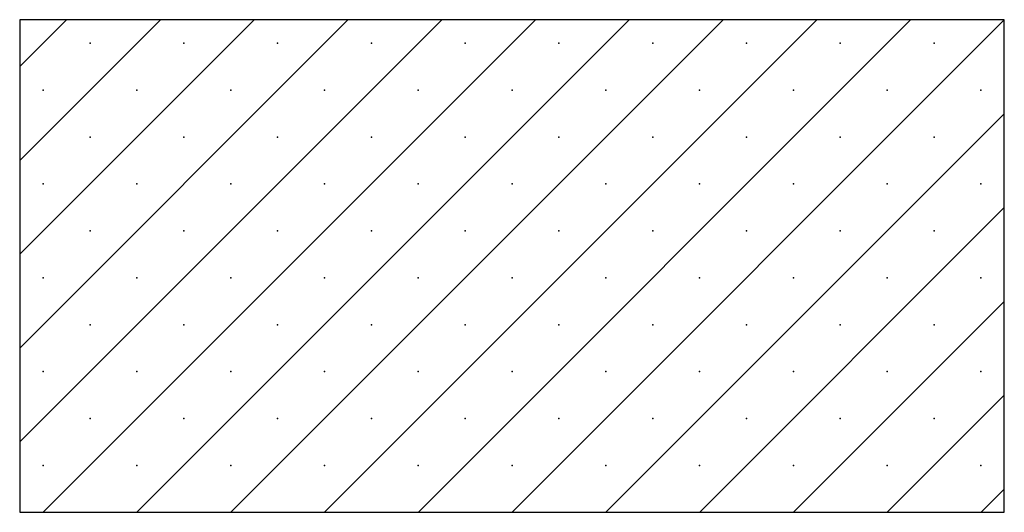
# Model space of a CAD drawing. Header units: metres. Extents: x -3.7 to 58.3, y 280.7 to 309.4.
# Tile 4 of 10: x 46.7 to 48.3, y 292.3 to 293.1. Entities that reach past the tile are written whole.
import ezdxf

# ---------------------------------------------------------------- set-up
doc = ezdxf.new("R2010")
doc.units = ezdxf.units.M
doc.linetypes.add('SOLID', pattern=[0])

msp = doc.modelspace()

# ---------------------------------------------------------------- linework, layer by layer
at = {"color": 7, "linetype": 'SOLID'}
for points in [[(46.7437, 292.9912), (46.8199, 293.0674)], [(46.7437, 292.8388), (46.9723, 293.0674)], [(46.7437, 292.6864), (47.1247, 293.0674)], [(46.7437, 292.534), (47.2771, 293.0674)], [(46.7437, 292.3816), (47.4295, 293.0674)], [(46.7437, 292.9912), (46.8199, 293.0674)], [(46.7437, 292.8388), (46.9723, 293.0674)], [(46.7437, 292.6864), (47.1247, 293.0674)], [(46.7437, 292.534), (47.2771, 293.0674)], [(46.7437, 292.3816), (47.4295, 293.0674)], [(46.7437, 292.2674), (48.3437, 292.2674), (48.3437, 293.0674), (46.7437, 293.0674), (46.7437, 292.2674)], [(46.7819, 292.2674), (47.5819, 293.0674)], [(46.7819, 292.2674), (47.5819, 293.0674)], [(46.9343, 292.2674), (47.7343, 293.0674)], [(46.9343, 292.2674), (47.7343, 293.0674)], [(47.0867, 292.2674), (47.8867, 293.0674)], [(47.0867, 292.2674), (47.8867, 293.0674)], [(47.2391, 292.2674), (48.0391, 293.0674)], [(47.2391, 292.2674), (48.0391, 293.0674)], [(47.3915, 292.2674), (48.1915, 293.0674)], [(47.3915, 292.2674), (48.1915, 293.0674)], [(47.5439, 292.2674), (48.3437, 293.0672)], [(47.5439, 292.2674), (48.3437, 293.0672)], [(47.6963, 292.2674), (48.3437, 292.9148)], [(47.6963, 292.2674), (48.3437, 292.9148)], [(47.8487, 292.2674), (48.3437, 292.7624)], [(47.8487, 292.2674), (48.3437, 292.7624)], [(48.0011, 292.2674), (48.3437, 292.61)], [(48.0011, 292.2674), (48.3437, 292.61)], [(48.1535, 292.2674), (48.3437, 292.4576)], [(48.1535, 292.2674), (48.3437, 292.4576)], [(48.3059, 292.2674), (48.3437, 292.3052)], [(48.3059, 292.2674), (48.3437, 292.3052)]]:
    msp.add_lwpolyline(points, dxfattribs=at)
at = {"color": 7}
for p in [(46.858, 293.0293), (47.0104, 293.0293), (47.1628, 293.0293), (47.3152, 293.0293), (47.4676, 293.0293), (47.62, 293.0293), (47.7724, 293.0293), (47.9248, 293.0293), (48.0772, 293.0293), (48.2296, 293.0293), (46.7818, 292.9531), (46.9342, 292.9531), (47.0866, 292.9531), (47.239, 292.9531), (47.3914, 292.9531), (47.5438, 292.9531), (47.6962, 292.9531), (47.8486, 292.9531), (48.001, 292.9531), (48.1534, 292.9531), (48.3058, 292.9531), (46.858, 292.8769), (47.0104, 292.8769), (47.1628, 292.8769), (47.3152, 292.8769), (47.4676, 292.8769), (47.62, 292.8769), (47.7724, 292.8769), (47.9248, 292.8769), (48.0772, 292.8769), (48.2296, 292.8769), (46.7818, 292.8007), (46.9342, 292.8007), (47.0866, 292.8007), (47.239, 292.8007), (47.3914, 292.8007), (47.5438, 292.8007), (47.6962, 292.8007), (47.8486, 292.8007), (48.001, 292.8007), (48.1534, 292.8007), (48.3058, 292.8007), (46.858, 292.7245), (47.0104, 292.7245), (47.1628, 292.7245), (47.3152, 292.7245), (47.4676, 292.7245), (47.62, 292.7245), (47.7724, 292.7245), (47.9248, 292.7245), (48.0772, 292.7245), (48.2296, 292.7245), (46.7818, 292.6483), (46.9342, 292.6483), (47.0866, 292.6483), (47.239, 292.6483), (47.3914, 292.6483), (47.5438, 292.6483), (47.6962, 292.6483), (47.8486, 292.6483), (48.001, 292.6483), (48.1534, 292.6483), (48.3058, 292.6483), (46.858, 292.5721), (47.0104, 292.5721), (47.1628, 292.5721), (47.3152, 292.5721), (47.4676, 292.5721), (47.62, 292.5721), (47.7724, 292.5721), (47.9248, 292.5721), (48.0772, 292.5721), (48.2296, 292.5721), (46.7818, 292.4959), (46.9342, 292.4959), (47.0866, 292.4959), (47.239, 292.4959), (47.3914, 292.4959), (47.5438, 292.4959), (47.6962, 292.4959), (47.8486, 292.4959), (48.001, 292.4959), (48.1534, 292.4959), (48.3058, 292.4959), (46.858, 292.4197), (47.0104, 292.4197), (47.1628, 292.4197), (47.3152, 292.4197), (47.4676, 292.4197), (47.62, 292.4197), (47.7724, 292.4197), (47.9248, 292.4197), (48.0772, 292.4197), (48.2296, 292.4197), (46.7818, 292.3435), (46.9342, 292.3435), (47.0866, 292.3435), (47.239, 292.3435), (47.3914, 292.3435), (47.5438, 292.3435), (47.6962, 292.3435), (47.8486, 292.3435), (48.001, 292.3435), (48.1534, 292.3435), (48.3058, 292.3435)]:
    msp.add_point(p, dxfattribs=at)

doc.saveas('drawing.dxf')
